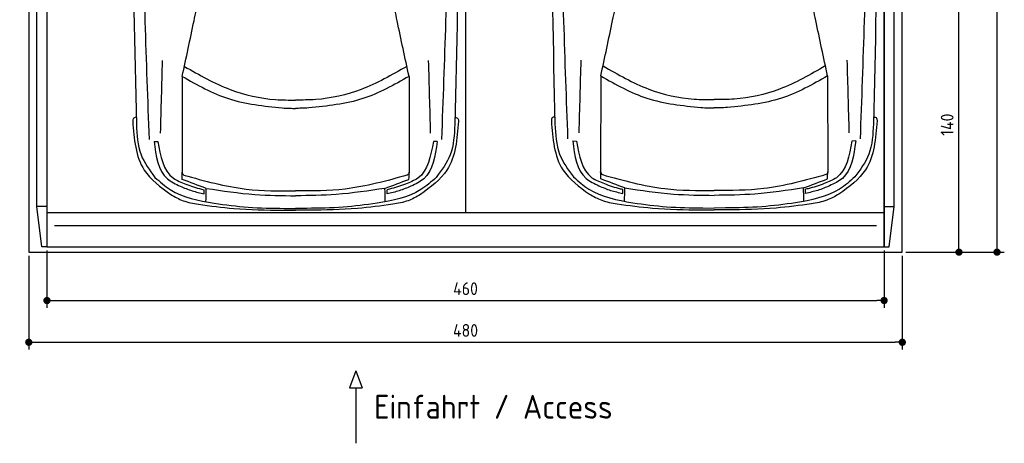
# Model space of a CAD drawing. Header units: millimetres. Extents: x -20 to 5411, y -1049 to 5673.
# Tile 1 of 3: x 0 to 5411, y -1049 to 1276. Entities that reach past the tile are written whole.
import ezdxf

# ---------------------------------------------------------------- set-up
doc = ezdxf.new("R2010")
doc.units = ezdxf.units.MM
for name, color, linetype in [('4', 3, 'Continuous'), ('5', 3, 'Continuous'), ('car', 10, 'Continuous')]:
    doc.layers.add(name, color=color, linetype=linetype)
doc.styles.get("Standard").update_dxf_attribs({"font": 'ISOCP.SHX'})
doc.dimstyles.new('GEN-ISO', dxfattribs={"dimscale": 20, "dimtxt": 3.5, "dimasz": 2, "dimexe": 2, "dimexo": 1, "dimgap": 1.5, "dimtad": 1, "dimdec": 1, "dimdsep": 46, "dimtxsty": 'Standard', "dimblk": 'PUNKT', "dimcen": 2, "dimclrd": 256, "dimclre": 256, "dimclrt": 2, "dimadec": 0, "dimazin": 0, "dimtp": 0.1, "dimtm": 0.1, "dimtfac": 0.71, "dimtdec": 1, "dimtmove": 2, "dimatfit": 3, "dimldrblk": 'PUNKT', "dimfxl": 0, "dimtolj": 1, "dimarcsym": 0})

# ---------------------------------------------------------------- blocks, each defined once
blk = doc.blocks.new('PUNKT')
at = {"layer": '4', "color": 0, "linetype": 'ByBlock'}
blk.add_line((-0.5, 0), (-1, 0), dxfattribs=at)
at = {"layer": '4', "color": 0, "linetype": 'ByBlock', "const_width": 0.5}
blk.add_lwpolyline([(-0.25, 0, 1), (0.25, 0, 1)], format="xyb", close=True, dxfattribs=at)
blk = doc.blocks.new('*D5')
at = {"layer": '5', "lineweight": -2}
for p, q in [((4920, 5300), (5410.6, 5300)), ((5370.6, 40), (5370.6, 5260)), ((4870, 0), (5410.6, 0))]:
    blk.add_line(p, q, dxfattribs=at)
at = {"layer": 'DEFPOINTS', "color": 0}
for p in [(4900, 5300), (5370.6, 5300), (4850, 0)]:
    blk.add_point(p, dxfattribs=at)
at = {"layer": '5', "lineweight": -2, "xscale": 40, "yscale": 40, "zscale": 40}
for p, rotation in [((5370.6, 5300), 90), ((5370.6, 0), 270)]:
    blk.add_blockref('PUNKT', p, dxfattribs=dict(at, rotation=rotation))
at = {"layer": '5', "color": 2, "insert": (5305.6, 2650), "char_height": 70, "attachment_point": 5, "rotation": 90}
blk.add_mtext('\\A1;530', dxfattribs=at)
blk = doc.blocks.new('*D6')
at = {"layer": '5', "lineweight": -2}
for p, q in [((4920, 1400), (5201.5, 1400)), ((5161.5, 40), (5161.5, 1360)), ((4870, 0), (5201.5, 0))]:
    blk.add_line(p, q, dxfattribs=at)
at = {"layer": 'DEFPOINTS', "color": 0}
for p in [(4900, 1400), (5161.5, 1400), (4850, 0)]:
    blk.add_point(p, dxfattribs=at)
at = {"layer": '5', "lineweight": -2, "xscale": 40, "yscale": 40, "zscale": 40}
for p, rotation in [((5161.5, 1400), 90), ((5161.5, 0), 270)]:
    blk.add_blockref('PUNKT', p, dxfattribs=dict(at, rotation=rotation))
at = {"layer": '5', "color": 2, "insert": (5096.5, 700), "char_height": 70, "attachment_point": 5, "rotation": 90}
blk.add_mtext('\\A1;140', dxfattribs=at)
blk = doc.blocks.new('*D7')
at = {"layer": '5', "lineweight": -2}
for p, q in [((150, 10), (150, -305.5)), ((4750, 10), (4750, -305.5)), ((190, -265.5), (4710, -265.5))]:
    blk.add_line(p, q, dxfattribs=at)
at = {"layer": 'DEFPOINTS', "color": 0}
for p in [(150, 30), (4750, 30), (4750, -265.5)]:
    blk.add_point(p, dxfattribs=at)
at = {"layer": '5', "lineweight": -2, "xscale": 40, "yscale": 40, "zscale": 40, "rotation": 180}
blk.add_blockref('PUNKT', (150, -265.5), dxfattribs=at)
at = {"layer": '5', "lineweight": -2, "xscale": 40, "yscale": 40, "zscale": 40}
blk.add_blockref('PUNKT', (4750, -265.5), dxfattribs=at)
at = {"layer": '5', "color": 2, "insert": (2450, -200.5), "char_height": 70, "attachment_point": 5}
blk.add_mtext('460', dxfattribs=at)
blk = doc.blocks.new('*D8')
at = {"layer": '5', "lineweight": -2}
for p, q in [((50, -20), (50, -534.7)), ((4850, -20), (4850, -534.7)), ((90, -494.7), (4810, -494.7))]:
    blk.add_line(p, q, dxfattribs=at)
at = {"layer": 'DEFPOINTS', "color": 0}
for p in [(50, 0), (4850, 0), (4850, -494.7)]:
    blk.add_point(p, dxfattribs=at)
at = {"layer": '5', "lineweight": -2, "xscale": 40, "yscale": 40, "zscale": 40, "rotation": 180}
blk.add_blockref('PUNKT', (50, -494.7), dxfattribs=at)
at = {"layer": '5', "lineweight": -2, "xscale": 40, "yscale": 40, "zscale": 40}
blk.add_blockref('PUNKT', (4850, -494.7), dxfattribs=at)
at = {"layer": '5', "color": 2, "insert": (2450, -429.7), "char_height": 70, "attachment_point": 5}
blk.add_mtext('480', dxfattribs=at)

msp = doc.modelspace()

# ---------------------------------------------------------------- linework, layer by layer
for p, q in [((2450, 5160), (2450, 218)), ((150, 250), (95, 250)), ((122.5, 30), (95, 250)), ((150, 218), (4750, 218)), ((4750, 250), (4805, 250)), ((4777.5, 30), (4805, 250)), ((1846.83, -651.91), (1812.33, -744.61)), ((1846.83, -651.91), (1881.34, -744.61)), ((1812.33, -744.61), (1881.34, -744.61)), ((1846.83, -744.61), (1846.83, -1049.24))]:
    msp.add_line(p, q)
msp.add_lwpolyline([(50, 5300), (50, 5200), (0, 5200), (0, 1400), (50, 1400), (50, 0), (4850, 0), (4850, 1400), (4900, 1400), (4900, 5200), (4850, 5200), (4850, 5300)], close=True)
for points in [[(95, 5210), (150, 5210), (150, 30), (122.5, 30)], [(95, 250), (95, 5210)], [(150, 30), (4750, 30), (4750, 5210)], [(150, 5210), (150, 30)], [(4805, 5210), (4750, 5210), (4750, 30), (4777.5, 30)], [(4805, 250), (4805, 5210)], [(192.02, 146.19), (1300, 146.19), (2450, 146.19), (3600, 146.19), (4707.98, 146.19)]]:
    msp.add_lwpolyline(points)
at = {"layer": 'car'}
for p, q in [((892.92, 965), (892.06, 441.62)), ((2139.41, 964.98), (2140.26, 441.6)), ((3193.19, 967.36), (3192.32, 443.97)), ((4439.68, 967.34), (4440.53, 443.96)), ((738.5, 608.25), (759.01, 607.72)), ((2293.83, 608.23), (2273.32, 607.7)), ((3038.76, 610.61), (3059.27, 610.08)), ((4594.09, 610.59), (4573.58, 610.06)), ((1013.58, 320.64), (1013.58, 343.1)), ((2018.74, 320.63), (2018.74, 343.08)), ((3313.84, 323), (3313.84, 345.46)), ((4319, 322.99), (4319, 345.44)), ((1444.43, 229.85), (1516.16, 229.85)), ((1454.04, 240.42), (1516.16, 239.98)), ((1578.27, 240.42), (1516.16, 239.98)), ((1587.88, 229.84), (1516.16, 229.85)), ((3744.7, 232.21), (3816.42, 232.21)), ((3754.31, 242.78), (3816.42, 242.34)), ((3878.53, 242.78), (3816.42, 242.34)), ((3888.15, 232.2), (3816.42, 232.21))]:
    msp.add_line(p, q, dxfattribs=at)
for points, knots in [([(638.3, 3388.91), (627.37, 2909.83), (610.31, 2014.28), (631.34, 1118.77), (641.12, 702.31)], [283.9698587, 283.9698587, 283.9698587, 283.9698587, 1721.3370464, 2970.9050259, 2970.9050259, 2970.9050259, 2970.9050259]), ([(712.65, 619.28), (696.79, 1050.28), (662.67, 1976.88), (677.15, 2903.83), (688.94, 3399.64)], [0, 0, 0, 0, 1293.6136458, 2781.0913078, 2781.0913078, 2781.0913078, 2781.0913078]), ([(2319.67, 619.26), (2335.55, 1050.26), (2369.69, 1976.85), (2355.23, 2903.8), (2343.46, 3399.62)], [0, 0, 0, 0, 1293.6136458, 2781.0913078, 2781.0913078, 2781.0913078, 2781.0913078]), ([(2394.1, 3388.89), (2405.01, 2909.81), (2422.05, 2014.25), (2401, 1118.74), (2391.21, 702.28)], [283.9698587, 283.9698587, 283.9698587, 283.9698587, 1721.3370464, 2970.9050259, 2970.9050259, 2970.9050259, 2970.9050259]), ([(2938.57, 3391.27), (2927.64, 2912.19), (2910.57, 2016.64), (2931.6, 1121.13), (2941.38, 704.67)], [283.9698587, 283.9698587, 283.9698587, 283.9698587, 1721.3370464, 2970.9050259, 2970.9050259, 2970.9050259, 2970.9050259]), ([(3012.92, 621.64), (2997.05, 1052.64), (2962.94, 1979.24), (2977.42, 2906.19), (2989.21, 3402)], [0, 0, 0, 0, 1293.6136458, 2781.0913078, 2781.0913078, 2781.0913078, 2781.0913078]), ([(4619.93, 621.62), (4635.81, 1052.62), (4669.96, 1979.21), (4655.5, 2906.16), (4643.73, 3401.98)], [0, 0, 0, 0, 1293.6136458, 2781.0913078, 2781.0913078, 2781.0913078, 2781.0913078]), ([(4694.36, 3391.24), (4705.28, 2912.17), (4722.32, 2016.61), (4701.27, 1121.1), (4691.48, 704.64)], [283.9698587, 283.9698587, 283.9698587, 283.9698587, 1721.3370464, 2970.9050259, 2970.9050259, 2970.9050259, 2970.9050259])]:
    msp.add_open_spline(points, degree=3, knots=knots, dxfattribs=at)
for points in [[(892.92, 965), (958.06, 1270.02), (983.16, 1391.47)], [(2139.41, 964.98), (2074.28, 1270.01), (2049.19, 1391.46)], [(3193.19, 967.36), (3258.33, 1272.38), (3283.42, 1393.83)], [(4439.68, 967.34), (4374.55, 1272.37), (4349.45, 1393.82)], [(774.01, 653.45), (785.07, 1051.48)], [(2258.32, 653.43), (2247.27, 1051.46)], [(3074.27, 655.81), (3085.33, 1053.84)], [(4558.58, 655.79), (4547.53, 1053.82)], [(905.57, 1019.84), (1156.67, 893.15), (1405.78, 838.04), (1516.16, 835.09)], [(2126.76, 1019.83), (1875.66, 893.13), (1626.55, 838.03), (1516.16, 835.09)], [(3205.84, 1022.2), (3456.94, 895.5), (3706.04, 840.39), (3816.43, 837.45)], [(4427.03, 1022.19), (4175.92, 895.49), (3926.82, 840.39), (3816.43, 837.45)], [(892.92, 965), (1146.7, 843.01), (1443.25, 792.13)], [(2139.41, 964.98), (1885.63, 843), (1589.08, 792.12)], [(3193.19, 967.36), (3446.97, 845.37), (3743.52, 794.48)], [(4439.68, 967.34), (4185.89, 845.36), (3889.34, 794.48)], [(1443.25, 792.13), (1485.94, 789.86), (1516.16, 789.5)], [(1589.08, 792.12), (1546.38, 789.86), (1516.16, 789.5)], [(3743.52, 794.48), (3786.21, 792.22), (3816.43, 791.86)], [(3889.34, 794.48), (3846.65, 792.22), (3816.43, 791.86)], [(640.19, 740.69), (623.98, 733.61), (621.22, 719.59)], [(621.22, 719.59), (684.57, 450.33), (830.64, 316.21)], [(2411.11, 719.57), (2347.75, 450.3), (2201.67, 316.19)], [(2392.14, 740.67), (2408.35, 733.59), (2411.11, 719.57)], [(2940.45, 743.05), (2924.25, 735.97), (2921.49, 721.95)], [(2921.49, 721.95), (2984.84, 452.69), (3130.91, 318.57)], [(2941.38, 704.67), (2967.03, 537.48), (3043.72, 412.94)], [(4711.37, 721.93), (4648.01, 452.66), (4501.94, 318.55)], [(4691.48, 704.64), (4665.82, 537.45), (4589.13, 412.92)], [(4692.4, 743.03), (4708.61, 735.95), (4711.37, 721.93)], [(641.12, 702.31), (666.77, 535.12), (743.45, 410.59)], [(2391.21, 702.28), (2365.55, 535.09), (2288.86, 410.56)], [(738.5, 608.25), (812.02, 402.98), (882.35, 362.07)], [(759.01, 607.72), (844.36, 406.65), (912.43, 374.04)], [(2273.32, 607.7), (2187.96, 406.63), (2119.89, 374.02)], [(2293.83, 608.23), (2220.3, 402.96), (2149.97, 362.05)], [(3038.76, 610.61), (3112.29, 405.34), (3182.61, 364.43)], [(3059.27, 610.08), (3144.62, 409.01), (3212.7, 376.4)], [(4573.58, 610.06), (4488.22, 408.99), (4420.15, 376.38)], [(4594.09, 610.59), (4520.56, 405.32), (4450.24, 364.41)], [(892.06, 441.62), (894.26, 430.62), (902.18, 423.17)], [(893.19, 399.67), (892.24, 438.89)], [(2140.26, 441.6), (2138.06, 430.6), (2130.14, 423.15)], [(2139.13, 399.66), (2140.08, 438.87)], [(3192.32, 443.97), (3194.53, 432.97), (3202.44, 425.53)], [(3193.46, 402.03), (3192.5, 441.25)], [(4440.53, 443.96), (4438.32, 432.96), (4430.41, 425.51)], [(4439.39, 402.02), (4440.35, 441.23)], [(743.45, 410.59), (827.77, 343.44), (1068.8, 268.41)], [(1025.37, 350.06), (893.19, 399.67)], [(902.18, 423.17), (1244.11, 346.58), (1516.16, 335.9)], [(2130.14, 423.15), (1788.2, 346.58), (1516.16, 335.9)], [(2288.86, 410.56), (2204.54, 343.42), (1963.52, 268.4)], [(2006.95, 350.05), (2139.13, 399.66)], [(3043.72, 412.94), (3128.04, 345.8), (3369.06, 270.77)], [(3325.64, 352.42), (3193.46, 402.03)], [(3202.44, 425.53), (3544.38, 348.94), (3816.42, 338.26)], [(4430.41, 425.51), (4088.47, 348.93), (3816.42, 338.26)], [(4589.13, 412.92), (4504.81, 345.78), (4263.78, 270.76)], [(4307.21, 352.41), (4439.39, 402.02)], [(882.35, 362.07), (947.06, 337.05), (1013.58, 320.64)], [(912.43, 374.04), (999.96, 346.04), (1013.87, 343.04)], [(1023.36, 276.79), (1025.37, 350.06)], [(1025.37, 350.06), (1292.36, 316.86), (1516.16, 309.58)], [(2006.95, 350.05), (1739.95, 316.86), (1516.16, 309.58)], [(2008.95, 276.77), (2006.95, 350.05)], [(2119.89, 374.02), (2032.36, 346.03), (2018.45, 343.02)], [(2149.97, 362.05), (2085.26, 337.03), (2018.74, 320.63)], [(3182.61, 364.43), (3247.32, 339.41), (3313.84, 323)], [(3212.7, 376.4), (3300.22, 348.4), (3314.14, 345.4)], [(3323.63, 279.14), (3325.64, 352.42)], [(3325.64, 352.42), (3592.63, 319.22), (3816.42, 311.94)], [(4307.21, 352.41), (4040.22, 319.22), (3816.42, 311.94)], [(4309.22, 279.13), (4307.21, 352.41)], [(4420.15, 376.38), (4332.62, 348.39), (4318.71, 345.38)], [(4450.24, 364.41), (4385.52, 339.39), (4319, 322.99)], [(830.64, 316.21), (897.9, 282.63), (982.33, 263)], [(2201.67, 316.19), (2134.41, 282.61), (2049.98, 262.99)], [(3130.91, 318.57), (3198.17, 284.99), (3282.6, 265.36)], [(3369.06, 270.77), (3555.14, 249.61), (3754.31, 242.78)], [(4263.78, 270.76), (4077.7, 249.6), (3878.53, 242.78)], [(4501.94, 318.55), (4434.68, 284.97), (4350.25, 265.35)], [(982.33, 263), (1176.56, 239.86), (1444.43, 229.85)], [(1068.8, 268.41), (1254.88, 247.25), (1454.04, 240.42)], [(1963.52, 268.4), (1777.44, 247.24), (1578.27, 240.42)], [(2049.98, 262.99), (1855.75, 239.85), (1587.88, 229.84)], [(3282.6, 265.36), (3476.83, 242.22), (3744.7, 232.21)], [(4350.25, 265.35), (4156.02, 242.21), (3888.15, 232.2)]]:
    msp.add_spline(points, degree=3, dxfattribs=at)

# ---------------------------------------------------------------- texts
msp.add_text('Einfahrt / Access', height=131.25).set_placement((1947.25, -914.18))

# ---------------------------------------------------------------- dimensions: what is measured, and where the dimension line sits
at = {"layer": '5'}
for base, p2, picture, middle in [((5370.6, 5300), (4900, 5300), '*D5', (5305.6, 2650)), ((5161.5, 1400), (4900, 1400), '*D6', (5096.5, 700))]:
    dim = msp.add_linear_dim(base=base, p1=(4850, 0), p2=p2, angle=270, dimstyle='GEN-ISO', override={"dimlfac": 0.1}, dxfattribs=at)
    dim.commit()
    dim.dimension.update_dxf_attribs({"geometry": picture, "text_midpoint": middle})
for base, p1, p2, picture, middle in [((4850, -494.67), (50, 0), (4850, 0), '*D8', (2450, -429.67)), ((4750, -265.52), (150, 30), (4750, 30), '*D7', (2450, -200.52))]:
    dim = msp.add_linear_dim(base=base, p1=p1, p2=p2, dimstyle='GEN-ISO', override={"dimlfac": 0.1, "dimtolj": 0}, dxfattribs=at)
    dim.commit()
    dim.dimension.update_dxf_attribs({"geometry": picture, "text_midpoint": middle})

doc.saveas('drawing.dxf')
